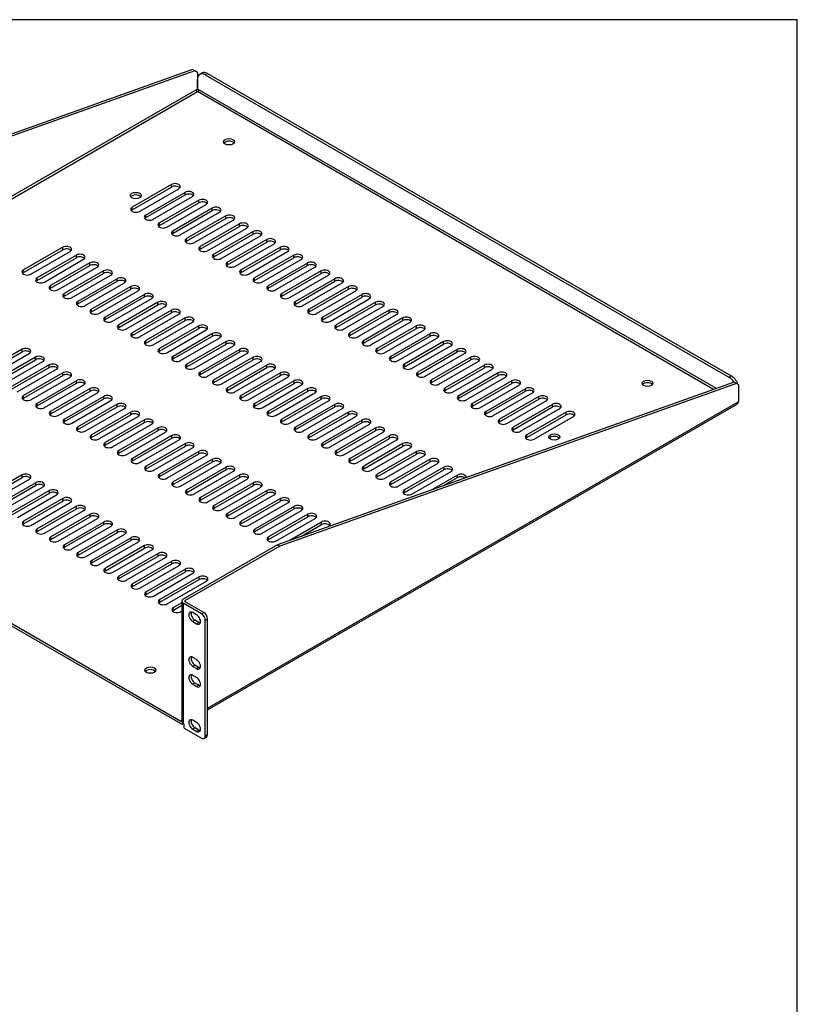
# Model space of a CAD drawing. Header units: inches. Extents: x 0 to 80.1, y 0 to 59.8.
# Tile 13 of 13: x 62.3 to 80, y 37.4 to 59.8. Entities that reach past the tile are written whole.
import ezdxf

# ---------------------------------------------------------------- set-up
doc = ezdxf.new("R2010")
doc.units = ezdxf.units.IN
doc.header["$MEASUREMENT"] = 0
doc.layers.add('COM56027-3', color=7, linetype='Continuous')
doc.layers.add('Default', color=7, linetype='Continuous')

# ---------------------------------------------------------------- blocks, each defined once
blk = doc.blocks.new('SE5')
at = {"layer": 'COM56027-3', "color": 7, "linetype": 'Continuous'}
for p, q in [((66.24, 58.647), (55.847, 54.944)), ((66.291, 58.618), (55.898, 54.914)), ((66.291, 58.618), (66.24, 58.647)), ((66.349, 58.584), (66.291, 58.618)), ((66.349, 58.584), (66.349, 58.212)), ((66.452, 58.567), (66.401, 58.538)), ((66.577, 58.555), (66.526, 58.525)), ((66.526, 58.525), (78.445, 51.644)), ((66.577, 58.555), (78.496, 51.673)), ((66.349, 58.212), (66.349, 58.423)), ((66.334, 58.196), (53.749, 50.93)), ((53.749, 50.871), (66.349, 58.146)), ((66.349, 58.151), (66.349, 58.146)), ((66.349, 58.151), (66.349, 58.146)), ((78.095, 51.365), (66.349, 58.146)), ((78.158, 51.388), (66.364, 58.196)), ((65.758, 56.03), (64.864, 55.514)), ((64.864, 55.455), (65.758, 55.972)), ((65.03, 55.418), (65.924, 55.935)), ((66.068, 55.852), (65.173, 55.335)), ((65.758, 55.972), (65.758, 56.03)), ((66.068, 55.793), (66.068, 55.852)), ((65.173, 55.276), (66.068, 55.793)), ((65.34, 55.239), (66.234, 55.756)), ((66.378, 55.673), (65.483, 55.156)), ((65.483, 55.098), (66.378, 55.614)), ((66.378, 55.614), (66.378, 55.673)), ((64.864, 55.455), (64.864, 55.514)), ((65.649, 55.06), (66.544, 55.577)), ((66.687, 55.494), (65.793, 54.978)), ((65.793, 54.919), (66.687, 55.435)), ((65.959, 54.882), (66.853, 55.398)), ((66.687, 55.435), (66.687, 55.494)), ((65.173, 55.276), (65.173, 55.335)), ((65.483, 55.098), (65.483, 55.156)), ((66.997, 55.315), (66.103, 54.799)), ((66.103, 54.74), (66.997, 55.256)), ((66.269, 54.703), (67.163, 55.219)), ((66.997, 55.256), (66.997, 55.315)), ((65.793, 54.919), (65.793, 54.978)), ((67.307, 55.136), (66.412, 54.62)), ((66.412, 54.561), (67.307, 55.078)), ((66.578, 54.524), (67.473, 55.04)), ((67.616, 54.958), (66.722, 54.441)), ((67.307, 55.078), (67.307, 55.136)), ((67.616, 54.899), (67.616, 54.958)), ((66.103, 54.74), (66.103, 54.799)), ((66.722, 54.382), (67.616, 54.899)), ((66.888, 54.345), (67.783, 54.862)), ((67.926, 54.779), (67.032, 54.262)), ((67.032, 54.204), (67.926, 54.72)), ((67.926, 54.72), (67.926, 54.779)), ((63.283, 54.602), (62.389, 54.085)), ((62.389, 54.026), (63.283, 54.543)), ((62.555, 53.989), (63.449, 54.506)), ((63.283, 54.543), (63.283, 54.602)), ((66.412, 54.561), (66.412, 54.62)), ((67.198, 54.166), (68.092, 54.683)), ((68.236, 54.6), (67.341, 54.084)), ((67.341, 54.025), (68.236, 54.541)), ((67.508, 53.988), (68.402, 54.504)), ((68.236, 54.541), (68.236, 54.6)), ((63.593, 54.423), (62.699, 53.906)), ((62.699, 53.848), (63.593, 54.364)), ((62.865, 53.81), (63.759, 54.327)), ((63.593, 54.364), (63.593, 54.423)), ((66.722, 54.382), (66.722, 54.441)), ((67.032, 54.204), (67.032, 54.262)), ((68.546, 54.421), (67.651, 53.905)), ((67.651, 53.846), (68.546, 54.362)), ((67.817, 53.809), (68.712, 54.325)), ((68.546, 54.362), (68.546, 54.421)), ((62.389, 54.026), (62.389, 54.085)), ((63.903, 54.244), (63.008, 53.728)), ((63.008, 53.669), (63.903, 54.185)), ((63.174, 53.632), (64.069, 54.148)), ((64.212, 54.065), (63.318, 53.549)), ((63.903, 54.185), (63.903, 54.244)), ((64.212, 54.006), (64.212, 54.065)), ((67.341, 54.025), (67.341, 54.084)), ((68.855, 54.242), (67.961, 53.726)), ((67.961, 53.667), (68.855, 54.184)), ((68.127, 53.63), (69.021, 54.146)), ((69.165, 54.063), (68.271, 53.547)), ((68.855, 54.184), (68.855, 54.242)), ((69.165, 54.005), (69.165, 54.063)), ((62.699, 53.848), (62.699, 53.906)), ((63.318, 53.49), (64.212, 54.006)), ((63.484, 53.453), (64.379, 53.969)), ((64.522, 53.886), (63.628, 53.37)), ((63.628, 53.311), (64.522, 53.828)), ((64.522, 53.828), (64.522, 53.886)), ((67.651, 53.846), (67.651, 53.905)), ((68.271, 53.488), (69.165, 54.005)), ((68.437, 53.451), (69.331, 53.968)), ((69.475, 53.885), (68.58, 53.368)), ((68.58, 53.309), (69.475, 53.826)), ((69.475, 53.826), (69.475, 53.885)), ((63.008, 53.669), (63.008, 53.728)), ((63.794, 53.274), (64.688, 53.79)), ((64.832, 53.708), (63.937, 53.191)), ((63.937, 53.132), (64.832, 53.649)), ((64.104, 53.095), (64.998, 53.612)), ((64.832, 53.649), (64.832, 53.708)), ((67.961, 53.667), (67.961, 53.726)), ((68.746, 53.272), (69.641, 53.789)), ((69.784, 53.706), (68.89, 53.189)), ((68.89, 53.131), (69.784, 53.647)), ((69.056, 53.094), (69.951, 53.61)), ((69.784, 53.647), (69.784, 53.706)), ((63.318, 53.49), (63.318, 53.549)), ((63.628, 53.311), (63.628, 53.37)), ((65.142, 53.529), (64.247, 53.012)), ((64.247, 52.953), (65.142, 53.47)), ((64.413, 52.916), (65.308, 53.433)), ((65.142, 53.47), (65.142, 53.529)), ((68.271, 53.488), (68.271, 53.547)), ((68.58, 53.309), (68.58, 53.368)), ((70.094, 53.527), (69.2, 53.011)), ((69.2, 52.952), (70.094, 53.468)), ((69.366, 52.915), (70.26, 53.431)), ((70.094, 53.468), (70.094, 53.527)), ((63.937, 53.132), (63.937, 53.191)), ((65.451, 53.35), (64.557, 52.833)), ((64.557, 52.775), (65.451, 53.291)), ((64.723, 52.738), (65.617, 53.254)), ((65.761, 53.171), (64.866, 52.655)), ((65.451, 53.291), (65.451, 53.35)), ((65.761, 53.112), (65.761, 53.171)), ((68.89, 53.131), (68.89, 53.189)), ((70.404, 53.348), (69.509, 52.832)), ((69.509, 52.773), (70.404, 53.289)), ((69.676, 52.736), (70.57, 53.252)), ((70.714, 53.169), (69.819, 52.653)), ((70.404, 53.289), (70.404, 53.348)), ((70.714, 53.111), (70.714, 53.169)), ((64.247, 52.953), (64.247, 53.012)), ((64.866, 52.596), (65.761, 53.112)), ((65.033, 52.559), (65.927, 53.075)), ((66.071, 52.992), (65.176, 52.476)), ((65.176, 52.417), (66.071, 52.933)), ((66.071, 52.933), (66.071, 52.992)), ((69.2, 52.952), (69.2, 53.011)), ((69.819, 52.594), (70.714, 53.111)), ((69.985, 52.557), (70.88, 53.073)), ((71.023, 52.991), (70.129, 52.474)), ((70.129, 52.415), (71.023, 52.932)), ((71.023, 52.932), (71.023, 52.991)), ((64.557, 52.775), (64.557, 52.833)), ((65.342, 52.38), (66.237, 52.896)), ((66.38, 52.813), (65.486, 52.297)), ((65.486, 52.238), (66.38, 52.755)), ((65.652, 52.201), (66.547, 52.718)), ((66.38, 52.755), (66.38, 52.813)), ((69.509, 52.773), (69.509, 52.832)), ((70.295, 52.378), (71.189, 52.895)), ((71.333, 52.812), (70.438, 52.295)), ((70.438, 52.237), (71.333, 52.753)), ((70.605, 52.199), (71.499, 52.716)), ((71.333, 52.753), (71.333, 52.812)), ((64.866, 52.596), (64.866, 52.655)), ((65.176, 52.417), (65.176, 52.476)), ((66.69, 52.635), (65.796, 52.118)), ((65.796, 52.059), (66.69, 52.576)), ((65.962, 52.022), (66.856, 52.539)), ((66.69, 52.576), (66.69, 52.635)), ((69.819, 52.594), (69.819, 52.653)), ((70.129, 52.415), (70.129, 52.474)), ((71.643, 52.633), (70.748, 52.117)), ((70.748, 52.058), (71.643, 52.574)), ((70.914, 52.021), (71.809, 52.537)), ((71.643, 52.574), (71.643, 52.633)), ((62.357, 52.279), (61.462, 51.762)), ((62.357, 52.22), (62.357, 52.279)), ((65.486, 52.238), (65.486, 52.297)), ((67, 52.456), (66.105, 51.939)), ((66.105, 51.881), (67, 52.397)), ((66.272, 51.843), (67.166, 52.36)), ((67.31, 52.277), (66.415, 51.761)), ((67, 52.397), (67, 52.456)), ((67.31, 52.218), (67.31, 52.277)), ((70.438, 52.237), (70.438, 52.295)), ((71.952, 52.454), (71.058, 51.938)), ((71.058, 51.879), (71.952, 52.395)), ((71.224, 51.842), (72.119, 52.358)), ((72.262, 52.275), (71.368, 51.759)), ((71.952, 52.395), (71.952, 52.454)), ((72.262, 52.217), (72.262, 52.275)), ((61.462, 51.703), (62.357, 52.22)), ((61.629, 51.666), (62.523, 52.183)), ((62.667, 52.1), (61.772, 51.583)), ((61.772, 51.525), (62.667, 52.041)), ((62.667, 52.041), (62.667, 52.1)), ((65.796, 52.059), (65.796, 52.118)), ((66.415, 51.702), (67.31, 52.218)), ((66.581, 51.665), (67.476, 52.181)), ((67.619, 52.098), (66.725, 51.582)), ((66.725, 51.523), (67.619, 52.039)), ((67.619, 52.039), (67.619, 52.098)), ((70.748, 52.058), (70.748, 52.117)), ((71.368, 51.7), (72.262, 52.217)), ((71.534, 51.663), (72.428, 52.179)), ((72.572, 52.097), (71.677, 51.58)), ((71.677, 51.521), (72.572, 52.038)), ((72.572, 52.038), (72.572, 52.097)), ((61.938, 51.487), (62.833, 52.004)), ((62.976, 51.921), (62.082, 51.405)), ((62.082, 51.346), (62.976, 51.862)), ((62.248, 51.309), (63.143, 51.825)), ((62.976, 51.862), (62.976, 51.921)), ((66.105, 51.881), (66.105, 51.939)), ((66.891, 51.486), (67.785, 52.002)), ((67.929, 51.919), (67.034, 51.403)), ((67.034, 51.344), (67.929, 51.861)), ((67.201, 51.307), (68.095, 51.823)), ((67.929, 51.861), (67.929, 51.919)), ((71.058, 51.879), (71.058, 51.938)), ((71.844, 51.484), (72.738, 52.001)), ((72.882, 51.918), (71.987, 51.401)), ((71.987, 51.343), (72.882, 51.859)), ((72.153, 51.305), (73.048, 51.822)), ((72.882, 51.859), (72.882, 51.918)), ((63.286, 51.742), (62.392, 51.226)), ((62.392, 51.167), (63.286, 51.683)), ((62.558, 51.13), (63.452, 51.646)), ((63.596, 51.563), (62.701, 51.047)), ((63.286, 51.683), (63.286, 51.742)), ((63.596, 51.505), (63.596, 51.563)), ((66.415, 51.702), (66.415, 51.761)), ((66.725, 51.523), (66.725, 51.582)), ((68.239, 51.741), (67.344, 51.224)), ((67.344, 51.165), (68.239, 51.682)), ((67.51, 51.128), (68.405, 51.645)), ((68.548, 51.562), (67.654, 51.045)), ((68.239, 51.682), (68.239, 51.741)), ((68.548, 51.503), (68.548, 51.562)), ((71.368, 51.7), (71.368, 51.759)), ((71.677, 51.521), (71.677, 51.58)), ((73.191, 51.739), (72.297, 51.222)), ((72.297, 51.164), (73.191, 51.68)), ((72.463, 51.127), (73.357, 51.643)), ((73.191, 51.68), (73.191, 51.739)), ((78.445, 51.644), (78.496, 51.673)), ((62.701, 50.988), (63.596, 51.505)), ((62.868, 50.951), (63.762, 51.467)), ((63.906, 51.385), (63.011, 50.868)), ((63.906, 51.326), (63.906, 51.385)), ((67.034, 51.344), (67.034, 51.403)), ((67.654, 50.987), (68.548, 51.503)), ((67.82, 50.949), (68.715, 51.466)), ((68.858, 51.383), (67.964, 50.867)), ((78.563, 51.532), (68.17, 47.829)), ((78.614, 51.503), (68.221, 47.799)), ((68.858, 51.324), (68.858, 51.383)), ((71.987, 51.343), (71.987, 51.401)), ((73.501, 51.56), (72.606, 51.044)), ((72.606, 50.985), (73.501, 51.501)), ((72.773, 50.948), (73.667, 51.464)), ((73.811, 51.381), (72.916, 50.865)), ((73.501, 51.501), (73.501, 51.56)), ((73.811, 51.323), (73.811, 51.381)), ((78.614, 51.503), (78.563, 51.532)), ((78.673, 51.469), (78.614, 51.503)), ((78.673, 51.097), (78.673, 51.469)), ((62.392, 51.167), (62.392, 51.226)), ((63.011, 50.809), (63.906, 51.326)), ((63.177, 50.772), (64.072, 51.289)), ((64.215, 51.206), (63.321, 50.689)), ((63.321, 50.631), (64.215, 51.147)), ((64.215, 51.147), (64.215, 51.206)), ((67.344, 51.165), (67.344, 51.224)), ((67.964, 50.808), (68.858, 51.324)), ((68.13, 50.771), (69.024, 51.287)), ((69.168, 51.204), (68.273, 50.688)), ((68.273, 50.629), (69.168, 51.145)), ((69.168, 51.145), (69.168, 51.204)), ((72.297, 51.164), (72.297, 51.222)), ((72.916, 50.806), (73.811, 51.323)), ((73.082, 50.769), (73.977, 51.285)), ((74.12, 51.202), (73.226, 50.686)), ((73.226, 50.627), (74.12, 51.144)), ((74.12, 51.144), (74.12, 51.202)), ((62.701, 50.988), (62.701, 51.047)), ((63.487, 50.593), (64.381, 51.11)), ((64.525, 51.027), (63.63, 50.511)), ((63.63, 50.452), (64.525, 50.968)), ((63.797, 50.415), (64.691, 50.931)), ((64.525, 50.968), (64.525, 51.027)), ((66.579, 44.108), (78.658, 51.082)), ((66.579, 44.071), (78.619, 51.022)), ((67.654, 50.987), (67.654, 51.045)), ((68.44, 50.592), (69.334, 51.108)), ((69.478, 51.025), (68.583, 50.509)), ((68.583, 50.45), (69.478, 50.967)), ((68.749, 50.413), (69.644, 50.929)), ((69.478, 50.967), (69.478, 51.025)), ((72.606, 50.985), (72.606, 51.044)), ((73.392, 50.59), (74.287, 51.107)), ((74.43, 51.024), (73.536, 50.507)), ((73.536, 50.448), (74.43, 50.965)), ((73.702, 50.411), (74.596, 50.928)), ((74.43, 50.965), (74.43, 51.024)), ((53.749, 50.871), (65.97, 43.815)), ((53.749, 50.813), (65.97, 43.756)), ((63.011, 50.809), (63.011, 50.868)), ((63.321, 50.631), (63.321, 50.689)), ((64.835, 50.848), (63.94, 50.332)), ((63.94, 50.273), (64.835, 50.789)), ((64.106, 50.236), (65.001, 50.752)), ((65.144, 50.669), (64.25, 50.153)), ((64.835, 50.789), (64.835, 50.848)), ((65.144, 50.611), (65.144, 50.669)), ((67.964, 50.808), (67.964, 50.867)), ((68.273, 50.629), (68.273, 50.688)), ((69.787, 50.847), (68.893, 50.33)), ((68.893, 50.271), (69.787, 50.788)), ((69.059, 50.234), (69.953, 50.751)), ((70.097, 50.668), (69.202, 50.151)), ((69.787, 50.788), (69.787, 50.847)), ((70.097, 50.609), (70.097, 50.668)), ((72.916, 50.806), (72.916, 50.865)), ((73.226, 50.627), (73.226, 50.686)), ((74.74, 50.845), (73.845, 50.328)), ((73.845, 50.27), (74.74, 50.786)), ((74.012, 50.232), (74.906, 50.749)), ((74.74, 50.786), (74.74, 50.845)), ((63.63, 50.452), (63.63, 50.511)), ((64.25, 50.094), (65.144, 50.611)), ((64.416, 50.057), (65.311, 50.573)), ((65.454, 50.491), (64.56, 49.974)), ((65.454, 50.432), (65.454, 50.491)), ((68.583, 50.45), (68.583, 50.509)), ((69.202, 50.092), (70.097, 50.609)), ((69.369, 50.055), (70.263, 50.572)), ((70.407, 50.489), (69.512, 49.972)), ((70.407, 50.43), (70.407, 50.489)), ((73.536, 50.448), (73.536, 50.507)), ((63.94, 50.273), (63.94, 50.332)), ((64.56, 49.915), (65.454, 50.432)), ((64.726, 49.878), (65.62, 50.395)), ((65.764, 50.312), (64.869, 49.795)), ((64.869, 49.736), (65.764, 50.253)), ((65.764, 50.253), (65.764, 50.312)), ((68.893, 50.271), (68.893, 50.33)), ((69.512, 49.914), (70.407, 50.43)), ((69.678, 49.877), (70.573, 50.393)), ((70.716, 50.31), (69.822, 49.794)), ((69.822, 49.735), (70.716, 50.251)), ((70.716, 50.251), (70.716, 50.31)), ((73.845, 50.27), (73.845, 50.328)), ((64.25, 50.094), (64.25, 50.153)), ((65.035, 49.699), (65.93, 50.216)), ((66.074, 50.133), (65.179, 49.616)), ((65.179, 49.558), (66.074, 50.074)), ((65.345, 49.521), (66.24, 50.037)), ((66.074, 50.074), (66.074, 50.133)), ((69.202, 50.092), (69.202, 50.151)), ((69.988, 49.698), (70.883, 50.214)), ((71.026, 50.131), (70.132, 49.615)), ((70.132, 49.556), (71.026, 50.072)), ((70.298, 49.519), (71.192, 50.035)), ((71.026, 50.072), (71.026, 50.131)), ((64.56, 49.915), (64.56, 49.974)), ((64.869, 49.736), (64.869, 49.795)), ((66.383, 49.954), (65.489, 49.438)), ((65.489, 49.379), (66.383, 49.895)), ((65.655, 49.342), (66.549, 49.858)), ((66.693, 49.775), (65.798, 49.259)), ((66.383, 49.895), (66.383, 49.954)), ((66.693, 49.716), (66.693, 49.775)), ((69.512, 49.914), (69.512, 49.972)), ((69.822, 49.735), (69.822, 49.794)), ((71.336, 49.952), (70.441, 49.436)), ((70.441, 49.377), (71.336, 49.894)), ((70.607, 49.34), (71.502, 49.856)), ((71.646, 49.774), (70.751, 49.257)), ((71.336, 49.894), (71.336, 49.952)), ((71.646, 49.715), (71.646, 49.774)), ((65.179, 49.558), (65.179, 49.616)), ((65.798, 49.2), (66.693, 49.716)), ((65.965, 49.163), (66.859, 49.679)), ((67.003, 49.596), (66.108, 49.08)), ((67.003, 49.538), (67.003, 49.596)), ((70.132, 49.556), (70.132, 49.615)), ((70.751, 49.198), (71.646, 49.715)), ((70.917, 49.161), (71.812, 49.678)), ((71.955, 49.595), (71.061, 49.078)), ((71.955, 49.536), (71.955, 49.595)), ((62.36, 49.419), (61.465, 48.903)), ((61.465, 48.844), (62.36, 49.36)), ((61.631, 48.807), (62.526, 49.323)), ((62.36, 49.36), (62.36, 49.419)), ((65.489, 49.379), (65.489, 49.438)), ((66.108, 49.021), (67.003, 49.538)), ((66.274, 48.984), (67.169, 49.501)), ((67.312, 49.418), (66.418, 48.901)), ((66.418, 48.842), (67.312, 49.359)), ((66.584, 48.805), (67.479, 49.322)), ((67.312, 49.359), (67.312, 49.418)), ((70.441, 49.377), (70.441, 49.436)), ((71.061, 49.02), (71.955, 49.536)), ((71.227, 48.982), (72.121, 49.499)), ((72.265, 49.416), (71.685, 49.081)), ((71.951, 49.176), (72.265, 49.357)), ((72.265, 49.357), (72.265, 49.416)), ((62.67, 49.24), (61.775, 48.724)), ((61.775, 48.665), (62.67, 49.182)), ((61.941, 48.628), (62.836, 49.145)), ((62.67, 49.182), (62.67, 49.24)), ((65.798, 49.2), (65.798, 49.259)), ((67.622, 49.239), (66.728, 48.722)), ((66.728, 48.664), (67.622, 49.18)), ((66.894, 48.626), (67.788, 49.143)), ((67.622, 49.18), (67.622, 49.239)), ((70.751, 49.198), (70.751, 49.257)), ((62.979, 49.062), (62.085, 48.545)), ((62.085, 48.486), (62.979, 49.003)), ((62.251, 48.449), (63.145, 48.966)), ((63.289, 48.883), (62.394, 48.366)), ((62.979, 49.003), (62.979, 49.062)), ((63.289, 48.824), (63.289, 48.883)), ((66.108, 49.021), (66.108, 49.08)), ((66.418, 48.842), (66.418, 48.901)), ((67.932, 49.06), (67.037, 48.544)), ((67.037, 48.485), (67.932, 49.001)), ((67.203, 48.448), (68.098, 48.964)), ((68.242, 48.881), (67.347, 48.365)), ((67.932, 49.001), (67.932, 49.06)), ((68.242, 48.822), (68.242, 48.881)), ((71.061, 49.02), (71.061, 49.078)), ((62.394, 48.308), (63.289, 48.824)), ((62.561, 48.27), (63.455, 48.787)), ((63.599, 48.704), (62.704, 48.188)), ((63.599, 48.645), (63.599, 48.704)), ((66.728, 48.664), (66.728, 48.722)), ((67.347, 48.306), (68.242, 48.822)), ((67.513, 48.269), (68.408, 48.785)), ((68.551, 48.702), (67.657, 48.186)), ((68.551, 48.644), (68.551, 48.702)), ((62.704, 48.129), (63.599, 48.645)), ((62.87, 48.092), (63.765, 48.608)), ((63.908, 48.525), (63.014, 48.009)), ((63.014, 47.95), (63.908, 48.466)), ((63.18, 47.913), (64.075, 48.429)), ((63.908, 48.466), (63.908, 48.525)), ((67.037, 48.485), (67.037, 48.544)), ((67.657, 48.127), (68.551, 48.644)), ((67.823, 48.09), (68.717, 48.606)), ((68.861, 48.524), (67.966, 48.007)), ((67.966, 47.948), (68.861, 48.465)), ((68.133, 47.911), (69.027, 48.428)), ((68.861, 48.465), (68.861, 48.524)), ((62.394, 48.308), (62.394, 48.366)), ((64.218, 48.346), (63.324, 47.83)), ((63.324, 47.771), (64.218, 48.288)), ((63.49, 47.734), (64.384, 48.25)), ((64.218, 48.288), (64.218, 48.346)), ((67.347, 48.306), (67.347, 48.365)), ((69.171, 48.345), (68.449, 47.928)), ((68.715, 48.023), (69.171, 48.286)), ((69.171, 48.286), (69.171, 48.345)), ((69.317, 48.237), (69.337, 48.249)), ((62.704, 48.129), (62.704, 48.188)), ((63.014, 47.95), (63.014, 48.009)), ((64.528, 48.168), (63.633, 47.651)), ((63.633, 47.592), (64.528, 48.109)), ((63.799, 47.555), (64.694, 48.072)), ((64.838, 47.989), (63.943, 47.472)), ((64.528, 48.109), (64.528, 48.168)), ((64.838, 47.93), (64.838, 47.989)), ((67.657, 48.127), (67.657, 48.186)), ((67.966, 47.948), (67.966, 48.007)), ((63.324, 47.771), (63.324, 47.83)), ((63.943, 47.414), (64.838, 47.93)), ((64.109, 47.376), (65.004, 47.893)), ((65.147, 47.81), (64.253, 47.294)), ((64.253, 47.235), (65.147, 47.751)), ((65.147, 47.751), (65.147, 47.81)), ((68.17, 47.829), (66.021, 46.588)), ((68.221, 47.799), (66.072, 46.559)), ((68.17, 47.829), (68.221, 47.799)), ((63.633, 47.592), (63.633, 47.651)), ((64.419, 47.198), (65.313, 47.714)), ((65.457, 47.631), (64.562, 47.115)), ((64.562, 47.056), (65.457, 47.572)), ((64.729, 47.019), (65.623, 47.535)), ((65.457, 47.572), (65.457, 47.631)), ((63.943, 47.414), (63.943, 47.472)), ((65.767, 47.452), (64.872, 46.936)), ((64.872, 46.877), (65.767, 47.394)), ((65.038, 46.84), (65.933, 47.356)), ((65.767, 47.394), (65.767, 47.452)), ((64.253, 47.235), (64.253, 47.294)), ((64.562, 47.056), (64.562, 47.115)), ((66.076, 47.274), (65.182, 46.757)), ((65.182, 46.698), (66.076, 47.215)), ((65.348, 46.661), (66.243, 47.178)), ((66.386, 47.095), (65.492, 46.578)), ((66.076, 47.215), (66.076, 47.274)), ((66.386, 47.036), (66.386, 47.095)), ((64.872, 46.877), (64.872, 46.936)), ((65.492, 46.519), (66.386, 47.036)), ((65.658, 46.482), (66.552, 46.999)), ((65.182, 46.698), (65.182, 46.757)), ((65.492, 46.519), (65.492, 46.578)), ((65.99, 46.508), (65.801, 46.399)), ((65.801, 46.341), (65.99, 46.449)), ((65.99, 46.544), (65.99, 43.801)), ((66.44, 46.258), (66.021, 46.5)), ((66.021, 46.5), (66.021, 43.757)), ((66.072, 46.559), (66.072, 46.529)), ((66.491, 46.288), (66.072, 46.529)), ((65.801, 46.341), (65.801, 46.399)), ((65.967, 46.304), (65.99, 46.316)), ((66.33, 46.233), (66.241, 46.284)), ((66.44, 46.258), (66.491, 46.288)), ((66.292, 46.109), (66.241, 46.08)), ((66.241, 46.08), (66.33, 46.029)), ((66.381, 46.058), (66.292, 46.109)), ((66.381, 46.058), (66.33, 46.029)), ((66.579, 46.134), (66.528, 46.105)), ((66.528, 43.478), (66.528, 46.105)), ((66.579, 43.507), (66.579, 46.134)), ((66.33, 45.212), (66.241, 45.263)), ((66.292, 45.088), (66.241, 45.059)), ((66.381, 45.037), (66.292, 45.088)), ((66.241, 45.059), (66.33, 45.008)), ((66.33, 44.804), (66.241, 44.855)), ((66.381, 45.037), (66.33, 45.008)), ((66.292, 44.68), (66.241, 44.651)), ((66.241, 44.651), (66.33, 44.6)), ((66.381, 44.629), (66.292, 44.68)), ((66.381, 44.629), (66.33, 44.6)), ((65.99, 43.826), (65.97, 43.815)), ((66.021, 43.757), (66.045, 43.743)), ((66.024, 43.751), (66.027, 43.753)), ((66.045, 43.654), (66.045, 43.743)), ((66.33, 43.783), (66.241, 43.834)), ((66.045, 43.654), (66.44, 43.427)), ((66.292, 43.659), (66.241, 43.63)), ((66.241, 43.63), (66.33, 43.579)), ((66.381, 43.608), (66.292, 43.659)), ((66.381, 43.608), (66.33, 43.579)), ((66.528, 43.478), (66.579, 43.507)), ((66.502, 43.42), (66.553, 43.45))]:
    blk.add_line(p, q, dxfattribs=at)
for centre, major_axis, start_param, end_param in [((66.526, 58.321), (0.125, -0.217), 2.356194, 3.926991), ((66.577, 58.35), (0.125, -0.217), 2.356194, 3.141593), ((66.356, 58.172), (0.0275, 0.0476), 0.960641, 1.381623), ((66.343, 58.172), (-0.0275, 0.0476), 4.901562, 5.322544), ((67.068, 56.945), (-0.125, 0), 3.561081, 5.863697), ((65.841, 55.982), (-0.117, 0), 2.356194, 5.497787), ((65.841, 55.924), (-0.118, 0), 3.589734, 5.497787), ((66.151, 55.804), (-0.117, 0), 2.356194, 5.497787), ((64.946, 55.72), (-0.125, 0), 3.561081, 5.863697), ((66.151, 55.745), (-0.118, 0), 3.589734, 5.497787), ((66.461, 55.625), (-0.117, 0), 2.356194, 5.497787), ((66.461, 55.566), (-0.118, 0), 3.589734, 5.497787), ((64.947, 55.466), (0.118, 0), 2.356194, 5.497787), ((64.947, 55.407), (0.117, 0), 2.356194, 2.693452), ((66.77, 55.446), (-0.117, 0), 2.356194, 5.497787), ((66.77, 55.387), (-0.118, 0), 3.589734, 5.497787), ((65.256, 55.287), (0.118, 0), 2.356194, 5.497787), ((65.256, 55.228), (0.117, 0), 2.356194, 2.693452), ((65.566, 55.108), (0.118, 0), 2.356194, 5.497787), ((67.08, 55.267), (-0.117, 0), 2.356194, 5.497787), ((67.08, 55.208), (-0.118, 0), 3.589734, 5.497787), ((67.39, 55.088), (-0.117, 0), 2.356194, 5.497787), ((65.566, 55.05), (0.117, 0), 2.356194, 2.693452), ((65.876, 54.93), (0.118, 0), 2.356194, 5.497787), ((67.39, 55.03), (-0.118, 0), 3.589734, 5.497787), ((67.7, 54.91), (-0.117, 0), 2.356194, 5.497787), ((65.876, 54.871), (0.117, 0), 2.356194, 2.693452), ((66.186, 54.751), (0.118, 0), 2.356194, 5.497787), ((66.186, 54.692), (0.118, 0), 2.356194, 2.693452), ((67.7, 54.851), (-0.118, 0), 3.589734, 5.497787), ((68.009, 54.731), (-0.117, 0), 2.356194, 5.497787), ((68.009, 54.672), (-0.118, 0), 3.589734, 5.497787), ((63.366, 54.554), (-0.117, 0), 2.356194, 5.497787), ((63.366, 54.495), (-0.118, 0), 3.589734, 5.497787), ((66.495, 54.572), (0.118, 0), 2.356194, 5.497787), ((66.495, 54.513), (0.118, 0), 2.356194, 2.693452), ((68.319, 54.552), (-0.117, 0), 2.356194, 5.497787), ((68.319, 54.493), (-0.118, 0), 3.589734, 5.497787), ((63.676, 54.375), (-0.117, 0), 2.356194, 5.497787), ((63.676, 54.316), (-0.118, 0), 3.589734, 5.497787), ((63.986, 54.196), (-0.117, 0), 2.356194, 5.497787), ((66.805, 54.393), (0.118, 0), 2.356194, 5.497787), ((66.805, 54.334), (0.117, 0), 2.356194, 2.693452), ((67.115, 54.214), (0.118, 0), 2.356194, 5.497787), ((68.629, 54.373), (-0.117, 0), 2.356194, 5.497787), ((68.629, 54.314), (-0.118, 0), 3.589734, 5.497787), ((68.938, 54.194), (-0.117, 0), 2.356194, 5.497787), ((62.472, 54.037), (0.118, 0), 2.356194, 5.497787), ((63.986, 54.137), (-0.118, 0), 3.589734, 5.497787), ((64.296, 54.017), (-0.117, 0), 2.356194, 5.497787), ((64.296, 53.958), (-0.118, 0), 3.589734, 5.497787), ((67.115, 54.156), (0.118, 0), 2.356194, 2.693452), ((67.424, 54.036), (0.118, 0), 2.356194, 5.497787), ((68.938, 54.136), (-0.118, 0), 3.589734, 5.497787), ((69.248, 54.016), (-0.117, 0), 2.356194, 5.497787), ((62.472, 53.978), (0.117, 0), 2.356194, 2.693452), ((62.782, 53.858), (0.118, 0), 2.356194, 5.497787), ((62.782, 53.8), (0.117, 0), 2.356194, 2.693452), ((64.605, 53.838), (-0.117, 0), 2.356194, 5.497787), ((64.605, 53.78), (-0.118, 0), 3.589734, 5.497787), ((67.424, 53.977), (0.117, 0), 2.356194, 2.693452), ((67.734, 53.857), (0.118, 0), 2.356194, 5.497787), ((67.734, 53.798), (0.118, 0), 2.356194, 2.693452), ((69.248, 53.957), (-0.118, 0), 3.589734, 5.497787), ((69.558, 53.837), (-0.117, 0), 2.356194, 5.497787), ((69.558, 53.778), (-0.118, 0), 3.589734, 5.497787), ((63.091, 53.68), (0.118, 0), 2.356194, 5.497787), ((63.091, 53.621), (0.117, 0), 2.356194, 2.693452), ((64.915, 53.66), (-0.117, 0), 2.356194, 5.497787), ((64.915, 53.601), (-0.118, 0), 3.589734, 5.497787), ((68.044, 53.678), (0.118, 0), 2.356194, 5.497787), ((68.044, 53.619), (0.117, 0), 2.356194, 2.693452), ((69.868, 53.658), (-0.117, 0), 2.356194, 5.497787), ((69.868, 53.599), (-0.118, 0), 3.589734, 5.497787), ((63.401, 53.501), (0.118, 0), 2.356194, 5.497787), ((63.401, 53.442), (0.118, 0), 2.356194, 2.693452), ((63.711, 53.322), (0.118, 0), 2.356194, 5.497787), ((65.225, 53.481), (-0.117, 0), 2.356194, 5.497787), ((65.225, 53.422), (-0.118, 0), 3.589734, 5.497787), ((65.534, 53.302), (-0.117, 0), 2.356194, 5.497787), ((68.354, 53.499), (0.118, 0), 2.356194, 5.497787), ((68.354, 53.44), (0.118, 0), 2.356194, 2.693452), ((68.663, 53.32), (0.118, 0), 2.356194, 5.497787), ((70.177, 53.479), (-0.117, 0), 2.356194, 5.497787), ((70.177, 53.42), (-0.118, 0), 3.589734, 5.497787), ((70.487, 53.3), (-0.117, 0), 2.356194, 5.497787), ((63.711, 53.263), (0.117, 0), 2.356194, 2.693452), ((64.02, 53.143), (0.118, 0), 2.356194, 5.497787), ((64.02, 53.084), (0.117, 0), 2.356194, 2.693452), ((65.534, 53.243), (-0.118, 0), 3.589734, 5.497787), ((65.844, 53.123), (-0.117, 0), 2.356194, 5.497787), ((65.844, 53.064), (-0.118, 0), 3.589734, 5.497787), ((68.663, 53.261), (0.118, 0), 2.356194, 2.693452), ((68.973, 53.141), (0.118, 0), 2.356194, 5.497787), ((70.487, 53.241), (-0.118, 0), 3.589734, 5.497787), ((70.797, 53.121), (-0.117, 0), 2.356194, 5.497787), ((70.797, 53.063), (-0.118, 0), 3.589734, 5.497787), ((64.33, 52.964), (0.118, 0), 2.356194, 5.497787), ((64.33, 52.906), (0.117, 0), 2.356194, 2.693452), ((66.154, 52.944), (-0.117, 0), 2.356194, 5.497787), ((66.154, 52.885), (-0.118, 0), 3.589734, 5.497787), ((68.973, 53.083), (0.118, 0), 2.356194, 2.693452), ((69.283, 52.963), (0.118, 0), 2.356194, 5.497787), ((69.283, 52.904), (0.118, 0), 2.356194, 2.693452), ((71.106, 52.943), (-0.117, 0), 2.356194, 5.497787), ((71.106, 52.884), (-0.118, 0), 3.589734, 5.497787), ((64.64, 52.785), (0.118, 0), 2.356194, 5.497787), ((64.64, 52.727), (0.118, 0), 2.356194, 2.693452), ((66.463, 52.765), (-0.117, 0), 2.356194, 5.497787), ((66.463, 52.707), (-0.118, 0), 3.589734, 5.497787), ((69.592, 52.784), (0.118, 0), 2.356194, 5.497787), ((69.592, 52.725), (0.118, 0), 2.356194, 2.693452), ((71.416, 52.764), (-0.117, 0), 2.356194, 5.497787), ((71.416, 52.705), (-0.118, 0), 3.589734, 5.497787), ((64.95, 52.607), (0.118, 0), 2.356194, 5.497787), ((64.95, 52.548), (0.117, 0), 2.356194, 2.693452), ((65.259, 52.428), (0.118, 0), 2.356194, 5.497787), ((66.773, 52.587), (-0.117, 0), 2.356194, 5.497787), ((66.773, 52.528), (-0.118, 0), 3.589734, 5.497787), ((67.083, 52.408), (-0.117, 0), 2.356194, 5.497787), ((69.902, 52.605), (0.118, 0), 2.356194, 5.497787), ((69.902, 52.546), (0.117, 0), 2.356194, 2.693452), ((70.212, 52.426), (0.118, 0), 2.356194, 5.497787), ((71.726, 52.585), (-0.117, 0), 2.356194, 5.497787), ((71.726, 52.526), (-0.118, 0), 3.589734, 5.497787), ((72.035, 52.406), (-0.117, 0), 2.356194, 5.497787), ((62.44, 52.231), (-0.117, 0), 2.356194, 5.497787), ((62.44, 52.172), (-0.118, 0), 3.589734, 5.497787), ((65.259, 52.369), (0.117, 0), 2.356194, 2.693452), ((65.569, 52.249), (0.118, 0), 2.356194, 5.497787), ((65.569, 52.19), (0.118, 0), 2.356194, 2.693452), ((67.083, 52.349), (-0.118, 0), 3.589734, 5.497787), ((67.393, 52.229), (-0.117, 0), 2.356194, 5.497787), ((67.393, 52.17), (-0.118, 0), 3.589734, 5.497787), ((70.212, 52.367), (0.117, 0), 2.356194, 2.693452), ((70.522, 52.247), (0.118, 0), 2.356194, 5.497787), ((70.522, 52.189), (0.118, 0), 2.356194, 2.693452), ((72.035, 52.347), (-0.118, 0), 3.589734, 5.497787), ((72.345, 52.227), (-0.117, 0), 2.356194, 5.497787), ((72.345, 52.169), (-0.118, 0), 3.589734, 5.497787), ((62.75, 52.052), (-0.117, 0), 2.356194, 5.497787), ((62.75, 51.993), (-0.118, 0), 3.589734, 5.497787), ((65.879, 52.07), (0.118, 0), 2.356194, 5.497787), ((65.879, 52.011), (0.117, 0), 2.356194, 2.693452), ((67.702, 52.05), (-0.117, 0), 2.356194, 5.497787), ((67.702, 51.991), (-0.118, 0), 3.589734, 5.497787), ((70.831, 52.069), (0.118, 0), 2.356194, 5.497787), ((70.831, 52.01), (0.117, 0), 2.356194, 2.693452), ((72.655, 52.049), (-0.117, 0), 2.356194, 5.497787), ((72.655, 51.99), (-0.118, 0), 3.589734, 5.497787), ((63.059, 51.873), (-0.117, 0), 2.356194, 5.497787), ((63.059, 51.814), (-0.118, 0), 3.589734, 5.497787), ((66.188, 51.891), (0.118, 0), 2.356194, 5.497787), ((66.188, 51.833), (0.117, 0), 2.356194, 2.693452), ((68.012, 51.871), (-0.117, 0), 2.356194, 5.497787), ((68.012, 51.813), (-0.118, 0), 3.589734, 5.497787), ((71.141, 51.89), (0.118, 0), 2.356194, 5.497787), ((71.141, 51.831), (0.118, 0), 2.356194, 2.693452), ((72.965, 51.87), (-0.117, 0), 2.356194, 5.497787), ((72.965, 51.811), (-0.118, 0), 3.589734, 5.497787), ((63.369, 51.694), (-0.117, 0), 2.356194, 5.497787), ((63.369, 51.635), (-0.118, 0), 3.589734, 5.497787), ((63.679, 51.515), (-0.117, 0), 2.356194, 5.497787), ((66.498, 51.713), (0.118, 0), 2.356194, 5.497787), ((66.498, 51.654), (0.117, 0), 2.356194, 2.693452), ((66.808, 51.534), (0.118, 0), 2.356194, 5.497787), ((68.322, 51.693), (-0.117, 0), 2.356194, 5.497787), ((68.322, 51.634), (-0.118, 0), 3.589734, 5.497787), ((68.631, 51.514), (-0.117, 0), 2.356194, 5.497787), ((71.451, 51.711), (0.118, 0), 2.356194, 5.497787), ((71.451, 51.652), (0.118, 0), 2.356194, 2.693452), ((71.76, 51.532), (0.118, 0), 2.356194, 5.497787), ((73.274, 51.691), (-0.117, 0), 2.356194, 5.497787), ((73.274, 51.632), (-0.118, 0), 3.589734, 5.497787), ((73.584, 51.512), (-0.117, 0), 2.356194, 5.497787), ((78.445, 51.44), (0.125, -0.217), 1.658053, 2.356194), ((78.496, 51.469), (-0.125, 0.217), 4.45059, 5.497787), ((63.679, 51.457), (-0.118, 0), 3.589734, 5.497787), ((63.989, 51.337), (-0.117, 0), 2.356194, 5.497787), ((63.989, 51.278), (-0.118, 0), 3.589734, 5.497787), ((66.808, 51.475), (0.118, 0), 2.356194, 2.693452), ((67.118, 51.355), (0.118, 0), 2.356194, 5.497787), ((67.118, 51.296), (0.117, 0), 2.356194, 2.693452), ((68.631, 51.455), (-0.118, 0), 3.589734, 5.497787), ((68.941, 51.335), (-0.117, 0), 2.356194, 5.497787), ((68.941, 51.276), (-0.118, 0), 3.589734, 5.497787), ((71.76, 51.473), (0.118, 0), 2.356194, 2.693452), ((72.07, 51.353), (0.118, 0), 2.356194, 5.497787), ((72.07, 51.295), (0.118, 0), 2.356194, 2.693452), ((73.584, 51.453), (-0.118, 0), 3.589734, 5.497787), ((73.894, 51.333), (-0.117, 0), 2.356194, 5.497787), ((73.894, 51.275), (-0.118, 0), 3.589734, 5.497787), ((76.591, 51.446), (-0.125, 0), 3.561081, 5.863697), ((62.475, 51.178), (0.118, 0), 2.356194, 5.497787), ((62.475, 51.119), (0.118, 0), 2.356194, 2.693452), ((64.298, 51.158), (-0.117, 0), 2.356194, 5.497787), ((64.298, 51.099), (-0.118, 0), 3.589734, 5.497787), ((67.427, 51.176), (0.118, 0), 2.356194, 5.497787), ((67.427, 51.117), (0.117, 0), 2.356194, 2.693452), ((69.251, 51.156), (-0.117, 0), 2.356194, 5.497787), ((69.251, 51.097), (-0.118, 0), 3.589734, 5.497787), ((72.38, 51.175), (0.118, 0), 2.356194, 5.497787), ((72.38, 51.116), (0.118, 0), 2.356194, 2.693452), ((74.203, 51.155), (-0.117, 0), 2.356194, 5.497787), ((74.203, 51.096), (-0.118, 0), 3.589734, 5.497787), ((62.784, 50.999), (0.118, 0), 2.356194, 5.497787), ((62.784, 50.94), (0.118, 0), 2.356194, 2.693452), ((64.608, 50.979), (-0.117, 0), 2.356194, 5.497787), ((64.608, 50.92), (-0.118, 0), 3.589734, 5.497787), ((67.737, 50.997), (0.118, 0), 2.356194, 5.497787), ((67.737, 50.939), (0.118, 0), 2.356194, 2.693452), ((69.561, 50.977), (-0.117, 0), 2.356194, 5.497787), ((69.561, 50.919), (-0.118, 0), 3.589734, 5.497787), ((72.69, 50.996), (0.118, 0), 2.356194, 5.497787), ((72.69, 50.937), (0.118, 0), 2.356194, 2.693452), ((74.513, 50.976), (-0.117, 0), 2.356194, 5.497787), ((74.513, 50.917), (-0.118, 0), 3.589734, 5.497787), ((78.679, 51.057), (0.0275, 0.0476), 0.960641, 1.381623), ((63.094, 50.82), (0.118, 0), 2.356194, 5.497787), ((63.094, 50.761), (0.117, 0), 2.356194, 2.693452), ((63.404, 50.641), (0.118, 0), 2.356194, 5.497787), ((64.918, 50.8), (-0.117, 0), 2.356194, 5.497787), ((64.918, 50.741), (-0.118, 0), 3.589734, 5.497787), ((65.227, 50.621), (-0.117, 0), 2.356194, 5.497787), ((68.047, 50.819), (0.118, 0), 2.356194, 5.497787), ((68.047, 50.76), (0.117, 0), 2.356194, 2.693452), ((68.356, 50.64), (0.118, 0), 2.356194, 5.497787), ((69.87, 50.799), (-0.117, 0), 2.356194, 5.497787), ((69.87, 50.74), (-0.118, 0), 3.589734, 5.497787), ((70.18, 50.62), (-0.117, 0), 2.356194, 5.497787), ((72.999, 50.817), (0.118, 0), 2.356194, 5.497787), ((72.999, 50.758), (0.118, 0), 2.356194, 2.693452), ((73.309, 50.638), (0.118, 0), 2.356194, 5.497787), ((74.823, 50.797), (-0.117, 0), 2.356194, 5.497787), ((74.823, 50.738), (-0.118, 0), 3.589734, 5.497787), ((63.404, 50.583), (0.117, 0), 2.356194, 2.693452), ((63.714, 50.463), (0.118, 0), 2.356194, 5.497787), ((63.714, 50.404), (0.117, 0), 2.356194, 2.693452), ((65.227, 50.563), (-0.118, 0), 3.589734, 5.497787), ((65.537, 50.443), (-0.117, 0), 2.356194, 5.497787), ((65.537, 50.384), (-0.118, 0), 3.589734, 5.497787), ((68.356, 50.581), (0.117, 0), 2.356194, 2.693452), ((68.666, 50.461), (0.118, 0), 2.356194, 5.497787), ((68.666, 50.402), (0.117, 0), 2.356194, 2.693452), ((70.18, 50.561), (-0.118, 0), 3.589734, 5.497787), ((70.49, 50.441), (-0.117, 0), 2.356194, 5.497787), ((70.49, 50.382), (-0.118, 0), 3.589734, 5.497787), ((73.309, 50.579), (0.118, 0), 2.356194, 2.693452), ((73.619, 50.459), (0.118, 0), 2.356194, 5.497787), ((73.619, 50.4), (0.118, 0), 2.356194, 2.693452), ((64.023, 50.284), (0.118, 0), 2.356194, 5.497787), ((64.023, 50.225), (0.117, 0), 2.356194, 2.693452), ((65.847, 50.264), (-0.117, 0), 2.356194, 5.497787), ((65.847, 50.205), (-0.118, 0), 3.589734, 5.497787), ((68.976, 50.282), (0.118, 0), 2.356194, 5.497787), ((68.976, 50.223), (0.118, 0), 2.356194, 2.693452), ((70.799, 50.262), (-0.117, 0), 2.356194, 5.497787), ((70.799, 50.203), (-0.118, 0), 3.589734, 5.497787), ((73.928, 50.28), (0.118, 0), 2.356194, 5.497787), ((73.928, 50.222), (0.118, 0), 2.356194, 2.693452), ((74.47, 50.221), (-0.125, 0), 3.561081, 5.863697), ((64.333, 50.105), (0.118, 0), 2.356194, 5.497787), ((64.333, 50.046), (0.118, 0), 2.356194, 2.693452), ((66.157, 50.085), (-0.117, 0), 2.356194, 5.497787), ((66.157, 50.026), (-0.118, 0), 3.589734, 5.497787), ((69.286, 50.103), (0.118, 0), 2.356194, 5.497787), ((69.286, 50.044), (0.117, 0), 2.356194, 2.693452), ((71.109, 50.083), (-0.117, 0), 2.356194, 5.497787), ((71.109, 50.024), (-0.118, 0), 3.589734, 5.497787), ((64.643, 49.926), (0.118, 0), 2.356194, 5.497787), ((64.643, 49.867), (0.117, 0), 2.356194, 2.693452), ((64.952, 49.747), (0.118, 0), 2.356194, 5.497787), ((66.466, 49.906), (-0.117, 0), 2.356194, 5.497787), ((66.466, 49.847), (-0.118, 0), 3.589734, 5.497787), ((66.776, 49.727), (-0.117, 0), 2.356194, 5.497787), ((69.595, 49.924), (0.118, 0), 2.356194, 5.497787), ((69.595, 49.866), (0.117, 0), 2.356194, 2.693452), ((69.905, 49.746), (0.118, 0), 2.356194, 5.497787), ((71.419, 49.904), (-0.117, 0), 2.356194, 5.497787), ((71.419, 49.846), (-0.118, 0), 3.589734, 5.497787), ((71.729, 49.726), (-0.117, 0), 2.356194, 5.497787), ((64.952, 49.689), (0.118, 0), 2.356194, 2.693452), ((65.262, 49.568), (0.118, 0), 2.356194, 5.497787), ((65.262, 49.51), (0.118, 0), 2.356194, 2.693452), ((66.776, 49.669), (-0.118, 0), 3.589734, 5.497787), ((67.086, 49.548), (-0.117, 0), 2.356194, 5.497787), ((67.086, 49.49), (-0.118, 0), 3.589734, 5.497787), ((69.905, 49.687), (0.117, 0), 2.356194, 2.693452), ((70.215, 49.567), (0.118, 0), 2.356194, 5.497787), ((70.215, 49.508), (0.118, 0), 2.356194, 2.693452), ((71.729, 49.667), (-0.118, 0), 3.589734, 5.497787), ((72.038, 49.547), (-0.117, 0), 2.356194, 5.497787), ((72.038, 49.488), (-0.118, 0), 3.589734, 5.497787), ((62.443, 49.371), (-0.117, 0), 2.356194, 5.497787), ((62.443, 49.313), (-0.118, 0), 3.589734, 5.497787), ((65.572, 49.39), (0.118, 0), 2.356194, 5.497787), ((65.572, 49.331), (0.117, 0), 2.356194, 2.693452), ((67.395, 49.37), (-0.117, 0), 2.356194, 5.497787), ((67.395, 49.311), (-0.118, 0), 3.589734, 5.497787), ((70.524, 49.388), (0.118, 0), 2.356194, 5.497787), ((70.524, 49.329), (0.118, 0), 2.356194, 2.693452), ((72.348, 49.368), (-0.117, 0), 3.007302, 5.497787), ((72.348, 49.309), (-0.118, 0), 3.79776, 5.497787), ((62.753, 49.192), (-0.117, 0), 2.356194, 5.497787), ((62.753, 49.134), (-0.118, 0), 3.589734, 5.497787), ((65.882, 49.211), (0.118, 0), 2.356194, 5.497787), ((65.882, 49.152), (0.118, 0), 2.356194, 2.693452), ((67.705, 49.191), (-0.117, 0), 2.356194, 5.497787), ((67.705, 49.132), (-0.118, 0), 3.589734, 5.497787), ((70.834, 49.209), (0.118, 0), 2.356194, 5.497787), ((70.834, 49.15), (0.118, 0), 2.356194, 2.693452), ((63.062, 49.014), (-0.117, 0), 2.356194, 5.497787), ((63.062, 48.955), (-0.118, 0), 3.589734, 5.497787), ((63.372, 48.835), (-0.117, 0), 2.356194, 5.497787), ((66.191, 49.032), (0.118, 0), 2.356194, 5.497787), ((66.191, 48.973), (0.118, 0), 2.356194, 2.693452), ((66.501, 48.853), (0.118, 0), 2.356194, 5.497787), ((68.015, 49.012), (-0.117, 0), 2.356194, 5.497787), ((68.015, 48.953), (-0.118, 0), 3.589734, 5.497787), ((68.325, 48.833), (-0.117, 0), 2.356194, 5.497787), ((71.144, 49.03), (0.118, 0), 2.356194, 5.497787), ((71.144, 48.972), (0.118, 0), 2.356194, 2.693452), ((63.372, 48.776), (-0.118, 0), 3.589734, 5.497787), ((63.682, 48.656), (-0.117, 0), 2.356194, 5.497787), ((63.682, 48.597), (-0.118, 0), 3.589734, 5.497787), ((66.501, 48.794), (0.118, 0), 2.356194, 2.693452), ((66.811, 48.674), (0.118, 0), 2.356194, 5.497787), ((66.811, 48.616), (0.118, 0), 2.356194, 2.693452), ((68.325, 48.774), (-0.118, 0), 3.589734, 5.497787), ((68.634, 48.654), (-0.117, 0), 2.356194, 5.497787), ((68.634, 48.596), (-0.118, 0), 3.589734, 5.497787), ((63.991, 48.477), (-0.117, 0), 2.356194, 5.497787), ((63.991, 48.418), (-0.118, 0), 3.589734, 5.497787), ((67.12, 48.496), (0.118, 0), 2.356194, 5.497787), ((67.12, 48.437), (0.117, 0), 2.356194, 2.693452), ((68.944, 48.476), (-0.117, 0), 2.356194, 5.497787), ((68.944, 48.417), (-0.118, 0), 3.589734, 5.497787), ((62.478, 48.318), (0.118, 0), 2.356194, 5.497787), ((62.478, 48.26), (0.118, 0), 2.356194, 2.693452), ((64.301, 48.298), (-0.117, 0), 2.356194, 5.497787), ((64.301, 48.24), (-0.118, 0), 3.589734, 5.497787), ((67.43, 48.317), (0.118, 0), 2.356194, 5.497787), ((67.43, 48.258), (0.118, 0), 2.356194, 2.693452), ((69.254, 48.297), (-0.117, 0), 2.356194, 5.497787), ((69.254, 48.238), (-0.118, 0), 3.589734, 5.497787), ((62.787, 48.14), (0.118, 0), 2.356194, 5.497787), ((62.787, 48.081), (0.117, 0), 2.356194, 2.693452), ((63.097, 47.961), (0.118, 0), 2.356194, 5.497787), ((64.611, 48.12), (-0.117, 0), 2.356194, 5.497787), ((64.611, 48.061), (-0.118, 0), 3.589734, 5.497787), ((64.921, 47.941), (-0.117, 0), 2.356194, 5.497787), ((67.74, 48.138), (0.118, 0), 2.356194, 5.497787), ((67.74, 48.079), (0.118, 0), 2.356194, 2.693452), ((68.05, 47.959), (0.118, 0), 2.356194, 5.497787), ((63.097, 47.902), (0.117, 0), 2.356194, 2.693452), ((63.407, 47.782), (0.118, 0), 2.356194, 5.497787), ((63.407, 47.723), (0.118, 0), 2.356194, 2.693452), ((64.921, 47.882), (-0.118, 0), 3.589734, 5.497787), ((65.23, 47.762), (-0.117, 0), 2.356194, 5.497787), ((65.23, 47.703), (-0.118, 0), 3.589734, 5.497787), ((68.05, 47.9), (0.117, 0), 2.356194, 2.693452), ((63.716, 47.603), (0.118, 0), 2.356194, 5.497787), ((63.716, 47.544), (0.118, 0), 2.356194, 2.693452), ((65.54, 47.583), (-0.117, 0), 2.356194, 5.497787), ((65.54, 47.524), (-0.118, 0), 3.589734, 5.497787), ((64.026, 47.424), (0.118, 0), 2.356194, 5.497787), ((64.026, 47.366), (0.118, 0), 2.356194, 2.693452), ((65.85, 47.404), (-0.117, 0), 2.356194, 5.497787), ((65.85, 47.346), (-0.118, 0), 3.589734, 5.497787), ((64.336, 47.246), (0.118, 0), 2.356194, 5.497787), ((64.336, 47.187), (0.117, 0), 2.356194, 2.693452), ((64.646, 47.067), (0.118, 0), 2.356194, 5.497787), ((66.159, 47.226), (-0.117, 0), 2.356194, 5.497787), ((66.159, 47.167), (-0.118, 0), 3.589734, 5.497787), ((66.469, 47.047), (-0.117, 0), 2.356194, 5.497787), ((64.646, 47.008), (0.118, 0), 2.356194, 2.693452), ((64.955, 46.888), (0.118, 0), 2.356194, 5.497787), ((64.955, 46.829), (0.118, 0), 2.356194, 2.693452), ((66.469, 46.988), (-0.118, 0), 3.589734, 5.497787), ((65.265, 46.709), (0.118, 0), 2.356194, 5.497787), ((65.265, 46.65), (0.118, 0), 2.356194, 2.693452), ((65.575, 46.53), (0.118, 0), 2.356194, 5.497787), ((65.575, 46.472), (0.117, 0), 2.356194, 2.693452), ((66.098, 46.544), (0.108, 0), 2.356194, 3.926991), ((66.098, 46.544), (0.036, 0), 2.356194, 3.926991), ((65.884, 46.351), (0.118, 0), 2.356194, 5.497787), ((65.884, 46.293), (0.117, 0), 2.356194, 2.693452), ((66.241, 46.182), (0.062, -0.108), 2.356194, 5.497787), ((66.292, 46.211), (0.062, -0.108), 3.561081, 5.497787), ((66.33, 46.131), (-0.062, 0.108), 2.356194, 5.497787), ((66.44, 46.156), (0.062, -0.108), 0.785398, 2.356194), ((66.491, 46.186), (-0.062, 0.108), 3.926991, 5.497787), ((66.381, 46.16), (-0.062, 0.108), 2.356194, 2.722104), ((66.241, 45.161), (0.062, -0.108), 2.356194, 5.497787), ((66.292, 45.19), (0.062, -0.108), 3.561081, 5.497787), ((66.33, 45.11), (-0.062, 0.108), 2.356194, 5.497787), ((65.277, 44.914), (-0.125, 0), 3.561081, 5.863697), ((66.241, 44.753), (0.062, -0.108), 2.356194, 5.497787), ((66.292, 44.782), (0.062, -0.108), 3.561081, 5.497787), ((66.381, 45.139), (-0.062, 0.108), 2.356194, 2.722104), ((66.33, 44.702), (-0.062, 0.108), 2.356194, 5.497787), ((66.381, 44.731), (-0.062, 0.108), 2.356194, 2.722104), ((65.97, 43.845), (-0.018, 0.0312), 2.356194, 3.215454), ((65.97, 43.845), (-0.054, 0.0935), 2.356194, 3.198241), ((66.098, 43.801), (0.108, 0), 3.141593, 3.926991), ((66.241, 43.732), (0.062, -0.108), 2.356194, 5.497787), ((66.292, 43.762), (0.062, -0.108), 3.561081, 5.497787), ((66.33, 43.681), (-0.062, 0.108), 2.356194, 5.497787), ((66.381, 43.711), (-0.062, 0.108), 2.356194, 2.722104), ((66.491, 43.558), (-0.062, 0.108), 3.141593, 3.926991), ((66.44, 43.529), (-0.062, 0.108), 2.356194, 3.926991)]:
    blk.add_ellipse(centre, major_axis=major_axis, ratio=0.57735, start_param=start_param, end_param=end_param, dxfattribs=at)
for centre in [(67.068, 57.003), (64.946, 55.779), (76.591, 51.505), (74.47, 50.28), (65.277, 44.973)]:
    blk.add_ellipse(centre, major_axis=(0.125, 0), ratio=0.57735, dxfattribs=at)
for points, knots in [([(66.349, 58.151), (66.344, 58.151), (66.338, 58.151), (66.33, 58.155), (66.328, 58.157), (66.325, 58.161), (66.323, 58.164), (66.322, 58.169), (66.322, 58.172), (66.323, 58.178), (66.324, 58.18), (66.327, 58.188), (66.33, 58.193), (66.334, 58.196)], [0, 0, 0, 0, 0.25, 0.25, 0.375, 0.375, 0.5, 0.5, 0.625, 0.625, 0.75, 0.75, 1, 1, 1, 1]), ([(66.364, 58.196), (66.368, 58.193), (66.371, 58.188), (66.376, 58.178), (66.377, 58.172), (66.375, 58.164), (66.374, 58.161), (66.371, 58.157), (66.368, 58.155), (66.361, 58.151), (66.355, 58.151), (66.349, 58.151)], [0, 0, 0, 0, 0.25, 0.25, 0.5, 0.5, 0.625, 0.625, 0.75, 0.75, 1, 1, 1, 1]), ([(78.658, 51.082), (78.655, 51.075), (78.652, 51.069), (78.646, 51.057), (78.643, 51.051), (78.637, 51.041), (78.634, 51.037), (78.628, 51.029), (78.624, 51.026), (78.62, 51.023), (78.619, 51.023), (78.618, 51.022)], [0, 0, 0, 0, 0.125, 0.125, 0.25, 0.25, 0.375, 0.375, 0.5, 0.5, 0.5300992, 0.5300992, 0.5300992, 0.5300992])]:
    blk.add_open_spline(points, degree=3, knots=knots, dxfattribs=at)

msp = doc.modelspace()

# ---------------------------------------------------------------- linework, layer by layer
at = {"layer": 'Default', "color": 7, "linetype": 'Continuous'}
for p, q in [((80, 59.783), (0, 59.783)), ((80, 0), (80, 59.783))]:
    msp.add_line(p, q, dxfattribs=at)

# ---------------------------------------------------------------- block references
at = {"layer": 'Default'}
msp.add_blockref('SE5', (0, 0), dxfattribs=at)

doc.saveas('drawing.dxf')
